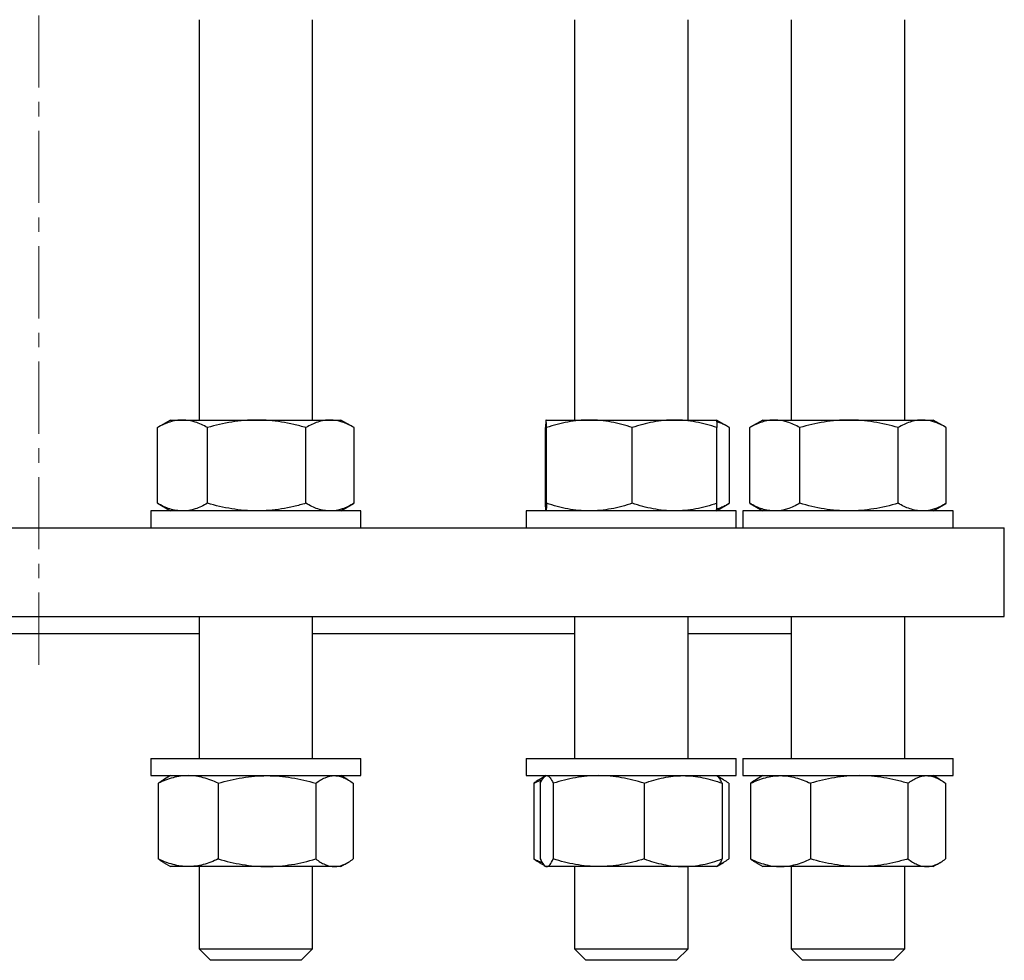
# Model space of a CAD drawing. Header units: millimetres. Extents: x 16 to 817, y 38 to 823.
# Tile 2 of 9: x 195 to 369, y 38 to 203. Entities that reach past the tile are written whole.
import ezdxf

# ---------------------------------------------------------------- set-up
doc = ezdxf.new("R2010")
doc.units = ezdxf.units.MM
doc.linetypes.add('CENTERX2', pattern=[20.32, 12.7, -2.54, 2.54, -2.54])
doc.layers.add('FORMAT', color=7, linetype='Continuous')

msp = doc.modelspace()

# ---------------------------------------------------------------- linework, layer by layer
at = {"color": 7, "linetype": 'Continuous', "lineweight": 25}
for p, q in [((226.83, 203.21), (226.83, 132.75)), ((246.83, 132.75), (246.83, 203.21)), ((292.95, 203.21), (292.95, 132.75)), ((312.95, 132.75), (312.95, 203.21)), ((331.13, 203.21), (331.13, 132.75)), ((351.13, 132.75), (351.13, 203.21)), ((221.83, 132.75), (219.61, 131.47)), ((221.83, 132.75), (223.92, 132.75)), ((223.92, 132.75), (236.99, 132.75)), ((236.99, 132.75), (249.9, 132.75)), ((249.9, 132.75), (251.83, 132.75)), ((254.04, 131.47), (251.83, 132.75)), ((287.95, 132.75), (295.59, 132.75)), ((295.59, 132.75), (310.59, 132.75)), ((310.59, 132.75), (317.95, 132.75)), ((320.16, 131.47), (317.95, 132.75)), ((326.13, 132.75), (323.91, 131.47)), ((326.13, 132.75), (328.22, 132.75)), ((328.22, 132.75), (341.29, 132.75)), ((341.29, 132.75), (354.2, 132.75)), ((354.2, 132.75), (356.13, 132.75)), ((358.34, 131.47), (356.13, 132.75)), ((219.51, 131.41), (219.62, 131.47)), ((219.51, 118.09), (219.51, 131.41)), ((228.33, 118.09), (228.33, 131.41)), ((245.65, 118.09), (245.65, 131.41)), ((254.15, 118.09), (254.15, 131.41)), ((287.85, 118.09), (287.85, 131.41)), ((288.05, 118.09), (288.05, 131.41)), ((303.14, 118.09), (303.14, 131.41)), ((318.04, 118.09), (318.04, 131.41)), ((320.27, 118.09), (320.27, 131.41)), ((323.91, 131.47), (323.81, 131.41)), ((323.81, 118.09), (323.81, 131.41)), ((332.63, 118.09), (332.63, 131.41)), ((349.95, 118.09), (349.95, 131.41)), ((358.44, 118.09), (358.44, 131.41)), ((219.51, 118.09), (219.62, 118.03)), ((219.61, 118.03), (221.83, 116.75)), ((251.83, 116.75), (254.04, 118.03)), ((317.95, 116.75), (320.16, 118.03)), ((323.91, 118.03), (323.81, 118.09)), ((323.91, 118.03), (326.13, 116.75)), ((356.13, 116.75), (358.34, 118.03)), ((218.33, 116.75), (218.33, 113.75)), ((252.85, 116.75), (218.33, 116.75)), ((255.33, 116.75), (252.85, 116.75)), ((255.33, 113.75), (255.33, 116.75)), ((284.45, 116.75), (284.45, 113.75)), ((321.45, 116.75), (284.45, 116.75)), ((321.45, 113.75), (321.45, 116.75)), ((322.63, 116.75), (322.63, 113.75)), ((359.63, 116.75), (322.63, 116.75)), ((359.63, 113.75), (359.63, 116.75)), ((28.65, 113.75), (368.65, 113.75)), ((368.65, 98.15), (368.65, 113.75)), ((28.65, 98.15), (368.65, 98.15)), ((226.83, 98.15), (226.83, 73.15)), ((246.83, 73.15), (246.83, 98.15)), ((292.95, 98.15), (292.95, 73.15)), ((312.95, 73.15), (312.95, 98.15)), ((331.13, 98.15), (331.13, 73.15)), ((351.13, 73.15), (351.13, 98.15)), ((170.48, 95.15), (226.83, 95.15)), ((246.83, 95.15), (292.95, 95.15)), ((312.95, 95.15), (331.13, 95.15)), ((218.33, 73.15), (218.33, 70.15)), ((218.33, 73.15), (231.94, 73.15)), ((231.94, 73.15), (255.33, 73.15)), ((255.33, 70.15), (255.33, 73.15)), ((284.45, 73.15), (284.45, 70.15)), ((284.45, 73.15), (307.64, 73.15)), ((307.64, 73.15), (321.45, 73.15)), ((321.45, 70.15), (321.45, 73.15)), ((322.63, 73.15), (322.63, 70.15)), ((322.63, 73.15), (354.13, 73.15)), ((354.13, 73.15), (359.63, 73.15)), ((359.63, 70.15), (359.63, 73.15)), ((218.33, 70.15), (231.94, 70.15)), ((221.83, 70.15), (220.6, 69.44)), ((231.94, 70.15), (255.33, 70.15)), ((253.06, 69.44), (251.83, 70.15)), ((284.45, 70.15), (307.64, 70.15)), ((287.77, 70.04), (286.72, 69.44)), ((287.95, 70.15), (287.81, 70.07)), ((307.64, 70.15), (321.45, 70.15)), ((318.08, 70.07), (317.95, 70.15)), ((319.18, 69.44), (318.08, 70.07)), ((322.63, 70.15), (354.13, 70.15)), ((326.13, 70.15), (324.89, 69.44)), ((354.13, 70.15), (359.63, 70.15)), ((357.36, 69.44), (356.13, 70.15)), ((219.66, 68.81), (219.66, 55.49)), ((230.21, 68.81), (230.21, 55.49)), ((247.38, 68.81), (247.38, 55.49)), ((254, 68.81), (254, 55.49)), ((285.78, 68.81), (285.78, 55.49)), ((286.94, 68.81), (286.94, 55.49)), ((289.22, 68.81), (289.22, 55.49)), ((305.23, 68.81), (305.23, 55.49)), ((318.96, 68.81), (318.96, 55.49)), ((320.12, 68.81), (320.12, 55.49)), ((323.95, 68.81), (323.95, 55.49)), ((334.51, 68.81), (334.51, 55.49)), ((351.68, 68.81), (351.68, 55.49)), ((358.3, 68.81), (358.3, 55.49)), ((220.6, 54.86), (221.83, 54.15)), ((224.93, 54.15), (221.83, 54.15)), ((238.8, 54.15), (224.93, 54.15)), ((226.83, 54.15), (226.83, 39.65)), ((250.69, 54.15), (238.8, 54.15)), ((246.83, 39.65), (246.83, 54.15)), ((251.83, 54.15), (250.69, 54.15)), ((251.83, 54.15), (253.06, 54.86)), ((286.72, 54.86), (287.77, 54.26)), ((287.81, 54.23), (287.95, 54.15)), ((288.08, 54.15), (287.95, 54.15)), ((297.22, 54.15), (288.08, 54.15)), ((292.95, 54.15), (292.95, 39.65)), ((312.09, 54.15), (297.22, 54.15)), ((317.95, 54.15), (312.09, 54.15)), ((312.95, 39.65), (312.95, 54.15)), ((317.95, 54.15), (318.08, 54.23)), ((318.08, 54.23), (319.18, 54.86)), ((324.89, 54.86), (326.13, 54.15)), ((329.23, 54.15), (326.13, 54.15)), ((343.1, 54.15), (329.23, 54.15)), ((331.13, 54.15), (331.13, 39.65)), ((354.99, 54.15), (343.1, 54.15)), ((351.13, 39.65), (351.13, 54.15)), ((356.13, 54.15), (354.99, 54.15)), ((356.13, 54.15), (357.36, 54.86)), ((226.83, 39.65), (228.83, 37.65)), ((226.83, 39.65), (241.7, 39.65)), ((241.7, 39.65), (246.83, 39.65)), ((244.83, 37.65), (246.83, 39.65)), ((292.95, 39.65), (294.95, 37.65)), ((292.95, 39.65), (311.53, 39.65)), ((310.95, 37.65), (312.95, 39.65)), ((311.53, 39.65), (312.95, 39.65)), ((331.13, 39.65), (333.13, 37.65)), ((331.13, 39.65), (351.12, 39.65)), ((349.13, 37.65), (351.13, 39.65)), ((351.12, 39.65), (351.13, 39.65)), ((240.72, 37.65), (228.83, 37.65)), ((244.83, 37.65), (240.72, 37.65)), ((309.82, 37.65), (294.95, 37.65)), ((310.95, 37.65), (309.82, 37.65)), ((349.13, 37.65), (333.13, 37.65))]:
    msp.add_line(p, q, dxfattribs=at)
for points, knots in [([(223.92, 132.75), (223.55, 132.75), (223.17, 132.72), (222.43, 132.59), (222.06, 132.5), (220.95, 132.15), (220.23, 131.82), (219.51, 131.41)], [0, 0, 0, 0, 0.25, 0.25, 0.5, 0.5, 1, 1, 1, 1]), ([(228.33, 131.41), (227.61, 131.82), (226.88, 132.16), (225.42, 132.62), (224.67, 132.75), (223.92, 132.75)], [0, 0, 0, 0, 0.5, 0.5, 1, 1, 1, 1]), ([(236.99, 132.75), (236.26, 132.75), (235.53, 132.72), (234.05, 132.59), (233.32, 132.5), (231.15, 132.15), (229.73, 131.81), (228.33, 131.41)], [0, 0, 0, 0, 0.25, 0.25, 0.5, 0.5, 1, 1, 1, 1]), ([(245.65, 131.41), (244.95, 131.61), (244.24, 131.8), (242.8, 132.13), (242.08, 132.27), (239.91, 132.62), (238.46, 132.75), (236.99, 132.75)], [0, 0, 0, 0, 0.25, 0.25, 0.5, 0.5, 1, 1, 1, 1]), ([(249.9, 132.75), (249.54, 132.75), (249.18, 132.72), (248.46, 132.59), (248.11, 132.5), (247.05, 132.15), (246.35, 131.82), (245.65, 131.41)], [0, 0, 0, 0, 0.25, 0.25, 0.5, 0.5, 1, 1, 1, 1]), ([(254.15, 131.41), (253.45, 131.82), (252.75, 132.16), (251.34, 132.62), (250.62, 132.75), (249.9, 132.75)], [0, 0, 0, 0, 0.5, 0.5, 1, 1, 1, 1]), ([(287.95, 132.75), (287.94, 132.75), (287.93, 132.72), (287.92, 132.59), (287.91, 132.5), (287.89, 132.15), (287.87, 131.82), (287.85, 131.41)], [0, 0, 0, 0, 0.25, 0.25, 0.5, 0.5, 1, 1, 1, 1]), ([(288.05, 131.41), (288.03, 131.82), (288.01, 132.16), (287.98, 132.62), (287.97, 132.75), (287.95, 132.75)], [0, 0, 0, 0, 0.5, 0.5, 1, 1, 1, 1]), ([(295.59, 132.75), (294.95, 132.75), (294.31, 132.72), (293.04, 132.59), (292.41, 132.5), (290.52, 132.15), (289.28, 131.82), (288.05, 131.41)], [0, 0, 0, 0, 0.25, 0.25, 0.5, 0.5, 1, 1, 1, 1]), ([(303.14, 131.41), (301.91, 131.82), (300.66, 132.16), (298.15, 132.62), (296.88, 132.75), (295.59, 132.75)], [0, 0, 0, 0, 0.5, 0.5, 1, 1, 1, 1]), ([(310.59, 132.75), (309.96, 132.75), (309.33, 132.72), (308.06, 132.59), (307.43, 132.5), (305.57, 132.15), (304.35, 131.81), (303.14, 131.41)], [0, 0, 0, 0, 0.25, 0.25, 0.5, 0.5, 1, 1, 1, 1]), ([(318.04, 131.41), (317.44, 131.61), (316.83, 131.8), (315.59, 132.13), (314.97, 132.27), (313.1, 132.62), (311.85, 132.75), (310.59, 132.75)], [0, 0, 0, 0, 0.25, 0.25, 0.5, 0.5, 1, 1, 1, 1]), ([(317.95, 132.75), (317.96, 132.75), (317.96, 132.72), (317.98, 132.59), (317.99, 132.5), (318.01, 132.15), (318.03, 131.82), (318.04, 131.41)], [0, 0, 0, 0, 0.25, 0.25, 0.5, 0.5, 1, 1, 1, 1]), ([(320.27, 131.41), (320.04, 131.54), (319.58, 131.8), (318.89, 132.12), (318.36, 132.34), (318.06, 132.42), (317.99, 132.44)], [0, 0, 0, 0, 0.3051676, 0.6104215, 0.9155164, 1, 1, 1, 1]), ([(328.22, 132.75), (327.84, 132.75), (327.47, 132.72), (326.72, 132.59), (326.35, 132.5), (325.25, 132.15), (324.53, 131.82), (323.81, 131.41)], [0, 0, 0, 0, 0.25, 0.25, 0.5, 0.5, 1, 1, 1, 1]), ([(332.63, 131.41), (331.91, 131.82), (331.18, 132.16), (329.71, 132.62), (328.97, 132.75), (328.22, 132.75)], [0, 0, 0, 0, 0.5, 0.5, 1, 1, 1, 1]), ([(341.29, 132.75), (340.56, 132.75), (339.82, 132.72), (338.36, 132.59), (337.63, 132.5), (335.47, 132.15), (334.05, 131.82), (332.63, 131.41)], [0, 0, 0, 0, 0.25, 0.25, 0.5, 0.5, 1, 1, 1, 1]), ([(349.95, 131.41), (348.54, 131.82), (347.11, 132.16), (344.22, 132.62), (342.77, 132.75), (341.29, 132.75)], [0, 0, 0, 0, 0.5, 0.5, 1, 1, 1, 1]), ([(354.2, 132.75), (353.84, 132.75), (353.48, 132.72), (352.76, 132.59), (352.4, 132.5), (351.33, 132.15), (350.64, 131.81), (349.95, 131.41)], [0, 0, 0, 0, 0.25, 0.25, 0.5, 0.5, 1, 1, 1, 1]), ([(358.44, 131.41), (358.1, 131.61), (357.75, 131.8), (357.05, 132.13), (356.69, 132.27), (355.63, 132.62), (354.92, 132.75), (354.2, 132.75)], [0, 0, 0, 0, 0.25, 0.25, 0.5, 0.5, 1, 1, 1, 1]), ([(223.92, 116.75), (223.55, 116.75), (223.17, 116.78), (222.43, 116.9), (222.06, 116.99), (220.95, 117.34), (220.23, 117.68), (219.51, 118.09)], [0, 0, 0, 0, 0.25, 0.25, 0.5, 0.5, 1, 1, 1, 1]), ([(228.33, 118.09), (227.61, 117.68), (226.88, 117.34), (225.42, 116.88), (224.67, 116.75), (223.92, 116.75)], [0, 0, 0, 0, 0.5, 0.5, 1, 1, 1, 1]), ([(236.99, 116.75), (236.26, 116.75), (235.53, 116.78), (234.05, 116.9), (233.32, 117), (231.15, 117.35), (229.73, 117.68), (228.33, 118.09)], [0, 0, 0, 0, 0.25, 0.25, 0.5, 0.5, 1, 1, 1, 1]), ([(245.65, 118.09), (244.95, 117.89), (244.24, 117.7), (242.8, 117.37), (242.08, 117.22), (239.91, 116.87), (238.46, 116.75), (236.99, 116.75)], [0, 0, 0, 0, 0.25, 0.25, 0.5, 0.5, 1, 1, 1, 1]), ([(249.9, 116.75), (249.54, 116.75), (249.18, 116.78), (248.46, 116.9), (248.11, 116.99), (247.05, 117.34), (246.35, 117.68), (245.65, 118.09)], [0, 0, 0, 0, 0.25, 0.25, 0.5, 0.5, 1, 1, 1, 1]), ([(254.15, 118.09), (253.45, 117.68), (252.75, 117.34), (251.34, 116.88), (250.62, 116.75), (249.9, 116.75)], [0, 0, 0, 0, 0.5, 0.5, 1, 1, 1, 1]), ([(287.95, 116.75), (287.94, 116.75), (287.93, 116.78), (287.92, 116.9), (287.91, 116.99), (287.89, 117.34), (287.87, 117.68), (287.85, 118.09)], [0, 0, 0, 0, 0.25, 0.25, 0.5, 0.5, 1, 1, 1, 1]), ([(288.05, 118.09), (288.03, 117.68), (288.01, 117.34), (287.98, 116.88), (287.97, 116.75), (287.95, 116.75)], [0, 0, 0, 0, 0.5, 0.5, 1, 1, 1, 1]), ([(295.59, 116.75), (294.95, 116.75), (294.31, 116.78), (293.04, 116.9), (292.41, 116.99), (290.52, 117.34), (289.28, 117.68), (288.05, 118.09)], [0, 0, 0, 0, 0.25, 0.25, 0.5, 0.5, 1, 1, 1, 1]), ([(303.14, 118.09), (301.91, 117.68), (300.66, 117.34), (298.15, 116.88), (296.88, 116.75), (295.59, 116.75)], [0, 0, 0, 0, 0.5, 0.5, 1, 1, 1, 1]), ([(310.59, 116.75), (309.96, 116.75), (309.33, 116.78), (308.06, 116.9), (307.43, 117), (305.57, 117.35), (304.35, 117.68), (303.14, 118.09)], [0, 0, 0, 0, 0.25, 0.25, 0.5, 0.5, 1, 1, 1, 1]), ([(318.04, 118.09), (317.44, 117.89), (316.83, 117.7), (315.59, 117.37), (314.97, 117.22), (313.1, 116.87), (311.85, 116.75), (310.59, 116.75)], [0, 0, 0, 0, 0.25, 0.25, 0.5, 0.5, 1, 1, 1, 1]), ([(317.95, 116.75), (317.96, 116.75), (317.96, 116.78), (317.98, 116.9), (317.99, 116.99), (318.01, 117.34), (318.03, 117.68), (318.04, 118.09)], [0, 0, 0, 0, 0.25, 0.25, 0.5, 0.5, 1, 1, 1, 1]), ([(320.27, 118.09), (320.04, 117.96), (319.58, 117.7), (318.89, 117.38), (318.36, 117.16), (318.06, 117.08), (317.99, 117.06)], [0, 0, 0, 0, 0.305168, 0.610422, 0.915516, 1, 1, 1, 1]), ([(328.22, 116.75), (327.84, 116.75), (327.47, 116.78), (326.72, 116.9), (326.35, 116.99), (325.25, 117.34), (324.53, 117.68), (323.81, 118.09)], [0, 0, 0, 0, 0.25, 0.25, 0.5, 0.5, 1, 1, 1, 1]), ([(332.63, 118.09), (331.91, 117.68), (331.18, 117.34), (329.71, 116.88), (328.97, 116.75), (328.22, 116.75)], [0, 0, 0, 0, 0.5, 0.5, 1, 1, 1, 1]), ([(341.29, 116.75), (340.56, 116.75), (339.82, 116.78), (338.36, 116.9), (337.63, 116.99), (335.47, 117.34), (334.05, 117.68), (332.63, 118.09)], [0, 0, 0, 0, 0.25, 0.25, 0.5, 0.5, 1, 1, 1, 1]), ([(349.95, 118.09), (348.54, 117.68), (347.11, 117.34), (344.22, 116.88), (342.77, 116.75), (341.29, 116.75)], [0, 0, 0, 0, 0.5, 0.5, 1, 1, 1, 1]), ([(354.2, 116.75), (353.84, 116.75), (353.48, 116.78), (352.76, 116.9), (352.4, 117), (351.33, 117.35), (350.64, 117.68), (349.95, 118.09)], [0, 0, 0, 0, 0.25, 0.25, 0.5, 0.5, 1, 1, 1, 1]), ([(358.44, 118.09), (358.1, 117.89), (357.75, 117.7), (357.05, 117.37), (356.69, 117.22), (355.63, 116.87), (354.92, 116.75), (354.2, 116.75)], [0, 0, 0, 0, 0.25, 0.25, 0.5, 0.5, 1, 1, 1, 1]), ([(224.93, 70.15), (224.49, 70.15), (224.04, 70.12), (223.14, 69.99), (222.7, 69.9), (221.37, 69.55), (220.51, 69.21), (219.66, 68.81)], [0, 0, 0, 0, 0.25, 0.25, 0.5, 0.5, 1, 1, 1, 1]), ([(220.6, 69.44), (220.45, 69.35), (220.14, 69.16), (219.83, 68.93), (219.66, 68.81)], [0, 0, 0, 0, 0.459045, 1, 1, 1, 1]), ([(230.21, 68.81), (229.78, 69.01), (229.35, 69.2), (228.47, 69.53), (228.03, 69.67), (226.71, 70.02), (225.83, 70.15), (224.93, 70.15)], [0, 0, 0, 0, 0.25, 0.25, 0.5, 0.5, 1, 1, 1, 1]), ([(230.21, 68.81), (231.62, 69.22), (233.03, 69.56), (235.89, 70.02), (237.34, 70.15), (238.8, 70.15)], [0, 0, 0, 0, 0.5, 0.5, 1, 1, 1, 1]), ([(238.8, 70.15), (239.53, 70.15), (240.26, 70.12), (241.71, 69.99), (242.43, 69.9), (244.57, 69.55), (245.98, 69.22), (247.38, 68.81)], [0, 0, 0, 0, 0.25, 0.25, 0.5, 0.5, 1, 1, 1, 1]), ([(247.38, 68.81), (247.92, 69.22), (248.47, 69.56), (249.57, 70.02), (250.13, 70.15), (250.69, 70.15)], [0, 0, 0, 0, 0.5, 0.5, 1, 1, 1, 1]), ([(250.69, 70.15), (250.97, 70.15), (251.25, 70.12), (251.81, 69.99), (252.09, 69.9), (252.91, 69.55), (253.46, 69.22), (254, 68.81)], [0, 0, 0, 0, 0.25, 0.25, 0.5, 0.5, 1, 1, 1, 1]), ([(285.78, 68.81), (286.06, 68.94), (286.55, 69.17), (287.05, 69.35), (287.26, 69.43)], [0, 0, 0, 0, 0.5786806, 1, 1, 1, 1]), ([(286.72, 69.43), (286.6, 69.36), (286.29, 69.19), (285.98, 68.96), (285.78, 68.81)], [0, 0, 0, 0, 0.3638516, 1, 1, 1, 1]), ([(286.94, 68.81), (287.13, 69.22), (287.31, 69.56), (287.69, 70.02), (287.89, 70.15), (288.08, 70.15)], [0, 0, 0, 0, 0.5, 0.5, 1, 1, 1, 1]), ([(288.08, 70.15), (288.18, 70.15), (288.27, 70.12), (288.46, 69.99), (288.56, 69.9), (288.84, 69.55), (289.03, 69.22), (289.22, 68.81)], [0, 0, 0, 0, 0.25, 0.25, 0.5, 0.5, 1, 1, 1, 1]), ([(297.22, 70.15), (296.54, 70.15), (295.87, 70.12), (294.5, 69.99), (293.83, 69.9), (291.82, 69.55), (290.51, 69.21), (289.22, 68.81)], [0, 0, 0, 0, 0.25, 0.25, 0.5, 0.5, 1, 1, 1, 1]), ([(305.23, 68.81), (304.57, 69.01), (303.92, 69.2), (302.59, 69.53), (301.92, 69.67), (299.92, 70.02), (298.57, 70.15), (297.22, 70.15)], [0, 0, 0, 0, 0.25, 0.25, 0.5, 0.5, 1, 1, 1, 1]), ([(305.23, 68.81), (306.35, 69.22), (307.48, 69.56), (309.77, 70.02), (310.92, 70.15), (312.09, 70.15)], [0, 0, 0, 0, 0.5, 0.5, 1, 1, 1, 1]), ([(312.09, 70.15), (312.67, 70.15), (313.26, 70.12), (314.42, 69.99), (314.99, 69.9), (316.71, 69.55), (317.84, 69.22), (318.96, 68.81)], [0, 0, 0, 0, 0.25, 0.25, 0.5, 0.5, 1, 1, 1, 1]), ([(318.96, 68.81), (318.9, 68.94), (318.77, 69.2), (318.59, 69.52), (318.4, 69.79), (318.23, 69.98), (318.12, 70.04), (318.08, 70.06)], [0, 0, 0, 0, 0.213448, 0.426957, 0.640354, 0.857781, 1, 1, 1, 1]), ([(320.12, 68.81), (319.98, 68.91), (319.7, 69.12), (319.22, 69.42), (318.77, 69.67), (318.46, 69.79), (318.35, 69.83)], [0, 0, 0, 0, 0.23833, 0.476841, 0.819063, 1, 1, 1, 1]), ([(323.95, 68.81), (324.82, 69.22), (325.69, 69.56), (327.45, 70.02), (328.33, 70.15), (329.23, 70.15)], [0, 0, 0, 0, 0.5, 0.5, 1, 1, 1, 1]), ([(324.9, 69.44), (324.75, 69.35), (324.43, 69.16), (324.12, 68.93), (323.95, 68.81)], [0, 0, 0, 0, 0.459045, 1, 1, 1, 1]), ([(329.23, 70.15), (329.68, 70.15), (330.13, 70.12), (331.02, 69.99), (331.46, 69.9), (332.78, 69.55), (333.65, 69.22), (334.51, 68.81)], [0, 0, 0, 0, 0.25, 0.25, 0.5, 0.5, 1, 1, 1, 1]), ([(343.1, 70.15), (342.37, 70.15), (341.64, 70.12), (340.18, 69.99), (339.46, 69.9), (337.31, 69.55), (335.9, 69.21), (334.51, 68.81)], [0, 0, 0, 0, 0.25, 0.25, 0.5, 0.5, 1, 1, 1, 1]), ([(351.68, 68.81), (350.98, 69.01), (350.28, 69.2), (348.85, 69.53), (348.14, 69.67), (345.99, 70.02), (344.55, 70.15), (343.1, 70.15)], [0, 0, 0, 0, 0.25, 0.25, 0.5, 0.5, 1, 1, 1, 1]), ([(351.68, 68.81), (352.22, 69.22), (352.77, 69.56), (353.87, 70.02), (354.43, 70.15), (354.99, 70.15)], [0, 0, 0, 0, 0.5, 0.5, 1, 1, 1, 1]), ([(354.99, 70.15), (355.27, 70.15), (355.55, 70.12), (356.11, 69.99), (356.39, 69.9), (357.21, 69.55), (357.76, 69.22), (358.3, 68.81)], [0, 0, 0, 0, 0.25, 0.25, 0.5, 0.5, 1, 1, 1, 1]), ([(224.93, 54.15), (224.49, 54.15), (224.04, 54.18), (223.14, 54.3), (222.7, 54.4), (221.37, 54.75), (220.51, 55.08), (219.66, 55.49)], [0, 0, 0, 0, 0.25, 0.25, 0.5, 0.5, 1, 1, 1, 1]), ([(220.6, 54.86), (220.45, 54.95), (220.14, 55.13), (219.83, 55.36), (219.66, 55.49)], [0, 0, 0, 0, 0.459045, 1, 1, 1, 1]), ([(230.21, 55.49), (229.78, 55.29), (229.35, 55.1), (228.47, 54.77), (228.03, 54.62), (226.71, 54.27), (225.83, 54.15), (224.93, 54.15)], [0, 0, 0, 0, 0.25, 0.25, 0.5, 0.5, 1, 1, 1, 1]), ([(230.21, 55.49), (231.62, 55.08), (233.03, 54.74), (235.89, 54.28), (237.34, 54.15), (238.8, 54.15)], [0, 0, 0, 0, 0.5, 0.5, 1, 1, 1, 1]), ([(238.8, 54.15), (239.53, 54.15), (240.26, 54.18), (241.71, 54.3), (242.43, 54.39), (244.57, 54.74), (245.98, 55.08), (247.38, 55.49)], [0, 0, 0, 0, 0.25, 0.25, 0.5, 0.5, 1, 1, 1, 1]), ([(247.38, 55.49), (247.92, 55.08), (248.47, 54.74), (249.57, 54.28), (250.13, 54.15), (250.69, 54.15)], [0, 0, 0, 0, 0.5, 0.5, 1, 1, 1, 1]), ([(250.69, 54.15), (250.97, 54.15), (251.25, 54.18), (251.81, 54.3), (252.09, 54.39), (252.91, 54.74), (253.46, 55.08), (254, 55.49)], [0, 0, 0, 0, 0.25, 0.25, 0.5, 0.5, 1, 1, 1, 1]), ([(285.78, 55.49), (286.06, 55.36), (286.55, 55.13), (287.05, 54.95), (287.26, 54.87)], [0, 0, 0, 0, 0.578681, 1, 1, 1, 1]), ([(286.72, 54.87), (286.6, 54.93), (286.29, 55.11), (285.98, 55.34), (285.78, 55.49)], [0, 0, 0, 0, 0.363852, 1, 1, 1, 1]), ([(286.94, 55.49), (287.13, 55.08), (287.31, 54.74), (287.69, 54.28), (287.89, 54.15), (288.08, 54.15)], [0, 0, 0, 0, 0.5, 0.5, 1, 1, 1, 1]), ([(288.08, 54.15), (288.18, 54.15), (288.27, 54.18), (288.46, 54.3), (288.56, 54.39), (288.84, 54.74), (289.03, 55.08), (289.22, 55.49)], [0, 0, 0, 0, 0.25, 0.25, 0.5, 0.5, 1, 1, 1, 1]), ([(297.22, 54.15), (296.54, 54.15), (295.87, 54.18), (294.5, 54.3), (293.83, 54.4), (291.82, 54.75), (290.51, 55.08), (289.22, 55.49)], [0, 0, 0, 0, 0.25, 0.25, 0.5, 0.5, 1, 1, 1, 1]), ([(305.23, 55.49), (304.57, 55.29), (303.92, 55.1), (302.59, 54.77), (301.92, 54.62), (299.92, 54.27), (298.57, 54.15), (297.22, 54.15)], [0, 0, 0, 0, 0.25, 0.25, 0.5, 0.5, 1, 1, 1, 1]), ([(305.23, 55.49), (306.35, 55.08), (307.48, 54.74), (309.77, 54.28), (310.92, 54.15), (312.09, 54.15)], [0, 0, 0, 0, 0.5, 0.5, 1, 1, 1, 1]), ([(312.09, 54.15), (312.67, 54.15), (313.26, 54.18), (314.42, 54.3), (314.99, 54.39), (316.71, 54.74), (317.84, 55.08), (318.96, 55.49)], [0, 0, 0, 0, 0.25, 0.25, 0.5, 0.5, 1, 1, 1, 1]), ([(318.96, 55.49), (318.9, 55.36), (318.77, 55.1), (318.59, 54.77), (318.4, 54.51), (318.23, 54.32), (318.12, 54.26), (318.08, 54.23)], [0, 0, 0, 0, 0.213448, 0.426957, 0.640354, 0.857781, 1, 1, 1, 1]), ([(320.12, 55.49), (319.98, 55.39), (319.7, 55.18), (319.22, 54.88), (318.77, 54.63), (318.46, 54.51), (318.35, 54.47)], [0, 0, 0, 0, 0.23833, 0.476841, 0.819063, 1, 1, 1, 1]), ([(323.95, 55.49), (324.82, 55.08), (325.69, 54.74), (327.45, 54.28), (328.33, 54.15), (329.23, 54.15)], [0, 0, 0, 0, 0.5, 0.5, 1, 1, 1, 1]), ([(324.9, 54.86), (324.75, 54.95), (324.43, 55.13), (324.12, 55.36), (323.95, 55.49)], [0, 0, 0, 0, 0.459045, 1, 1, 1, 1]), ([(329.23, 54.15), (329.68, 54.15), (330.13, 54.18), (331.02, 54.3), (331.46, 54.39), (332.78, 54.74), (333.65, 55.08), (334.51, 55.49)], [0, 0, 0, 0, 0.25, 0.25, 0.5, 0.5, 1, 1, 1, 1]), ([(343.1, 54.15), (342.37, 54.15), (341.64, 54.18), (340.18, 54.3), (339.46, 54.4), (337.31, 54.75), (335.9, 55.08), (334.51, 55.49)], [0, 0, 0, 0, 0.25, 0.25, 0.5, 0.5, 1, 1, 1, 1]), ([(351.68, 55.49), (350.98, 55.29), (350.28, 55.1), (348.85, 54.77), (348.14, 54.62), (345.99, 54.27), (344.55, 54.15), (343.1, 54.15)], [0, 0, 0, 0, 0.25, 0.25, 0.5, 0.5, 1, 1, 1, 1]), ([(351.68, 55.49), (352.22, 55.08), (352.77, 54.74), (353.87, 54.28), (354.43, 54.15), (354.99, 54.15)], [0, 0, 0, 0, 0.5, 0.5, 1, 1, 1, 1]), ([(354.99, 54.15), (355.27, 54.15), (355.55, 54.18), (356.11, 54.3), (356.39, 54.39), (357.21, 54.74), (357.76, 55.08), (358.3, 55.49)], [0, 0, 0, 0, 0.25, 0.25, 0.5, 0.5, 1, 1, 1, 1])]:
    msp.add_open_spline(points, degree=3, knots=knots, dxfattribs=at)
at = {"layer": 'FORMAT', "linetype": 'CENTERX2', "lineweight": 18}
msp.add_line((198.65, 89.68), (198.65, 346.92), dxfattribs=at)

doc.saveas('drawing.dxf')
